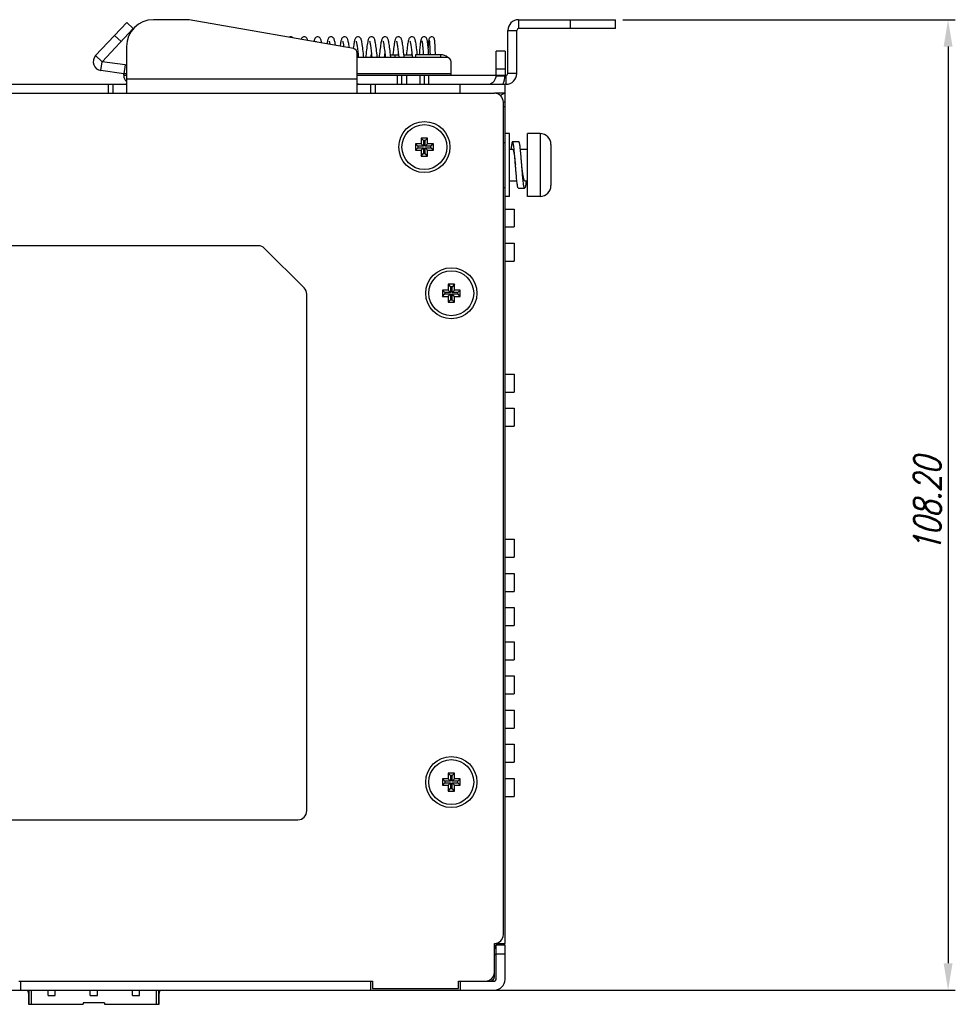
# Model space of a CAD drawing. Extents: x 879 to 1770, y -20 to 610.
# Tile 13 of 24: x 1274 to 1378, y 324 to 434. Entities that reach past the tile are written whole.
import ezdxf

# ---------------------------------------------------------------- set-up
doc = ezdxf.new("R2010")
doc.units = 0
doc.header["$LTSCALE"] = 2
doc.header["$MEASUREMENT"] = 0
doc.header["$PDMODE"] = 3
doc.layers.get('Defpoints').update_dxf_attribs({"linetype": 'CONTINUOUS'})
for name, color, linetype in [('3105460500_DXF_CONTINU1164', 7, 'CONTINUOUS'), ('3460511900_0DXF_CONTIN1145', 7, 'CONTINUOUS'), ('3991137700_CDXF_CONTIN1141', 7, 'CONTINUOUS'), ('3991137800_BDXF_CONTIN1143', 7, 'CONTINUOUS'), ('3991138000_PDXF_CONTIN1142', 7, 'CONTINUOUS'), ('BACK_PLATE_2DXF_CONTIN1170', 7, 'CONTINUOUS'), ('FORM', 7, 'CONTINUOUS'), ('POWER-PIN-02DXF_CONTIN1169', 7, 'CONTINUOUS'), ('POWER-PIN-08DXF_CONTIN1151', 7, 'CONTINUOUS'), ('SCREW_M4_DXF_CONTINUOU1155', 7, 'CONTINUOUS'), ('SNAP_DXF_CONTINUOUS_LINE', 7, 'CONTINUOUS'), ('SPRING_DXF_CONTINUOUS_LINE', 7, 'CONTINUOUS')]:
    doc.layers.add(name, color=color, linetype=linetype)
doc.styles.get("Standard").update_dxf_attribs({"font": 'txt.shx', "width": 0.75, "oblique": 15})
doc.dimstyles.get("Standard").update_dxf_attribs({"dimtxt": 0.18, "dimasz": 0.18, "dimexe": 0.18, "dimexo": 0.0625, "dimgap": 0.09, "dimtad": 0, "dimtih": 1, "dimtoh": 1, "dimdec": 4, "dimzin": 0, "dimdsep": 46, "dimtxsty": 'STANDARD', "dimcen": 0.09, "dimadec": 0, "dimazin": 0, "dimtfac": 1, "dimtdec": 4, "dimtofl": 0, "dimtmove": 0, "dimatfit": 3, "dimfxl": 1, "dimtolj": 1, "dimtzin": 0, "dimarcsym": 0})

# ---------------------------------------------------------------- blocks, each defined once
blk = doc.blocks.new('*D0')
at = {"layer": 'Defpoints', "color": 0}
for p in [(1340.57, 433.57), (1323.27, 325.37), (1377.63, 325.37)]:
    blk.add_point(p, dxfattribs=at)
at = {"layer": 'FORM', "color": 0, "lineweight": -2}
for p, q in [((1341.37, 433.57), (1378.43, 433.57)), ((1377.63, 430.57), (1377.63, 328.37)), ((1324.07, 325.37), (1378.43, 325.37))]:
    blk.add_line(p, q, dxfattribs=at)
at = {"layer": 'FORM', "color": 0}
for points in [[(1377.13, 430.57), (1378.13, 430.57), (1377.63, 433.57)], [(1377.13, 328.37), (1378.13, 328.37), (1377.63, 325.37)]]:
    blk.add_solid(points, dxfattribs=at)
at = {"layer": 'FORM', "color": 0, "insert": (1375.33, 379.47), "char_height": 3, "attachment_point": 5, "rotation": 90}
blk.add_mtext('\\A1;108.20', dxfattribs=at)

msp = doc.modelspace()

# ---------------------------------------------------------------- linework, layer by layer
at = {"layer": '3105460500_DXF_CONTINU1164', "color": 7, "linetype": 'Continuous'}
for p, q in [((1318.918, 419.723), (1318.268, 419.723)), ((1318.268, 419.723), (1318.268, 419.023)), ((1318.268, 419.723), (1318.536, 419.455)), ((1319.186, 419.455), (1318.536, 419.455)), ((1318.536, 419.455), (1318.536, 419.291)), ((1319.618, 420.373), (1318.918, 420.373)), ((1318.918, 420.373), (1318.918, 419.723)), ((1318.918, 420.373), (1319.186, 420.105)), ((1318.918, 419.723), (1319.186, 419.455)), ((1319.351, 420.105), (1319.186, 420.105)), ((1319.186, 420.105), (1319.186, 419.455)), ((1319.618, 420.373), (1319.351, 420.105)), ((1319.351, 419.455), (1319.351, 420.105)), ((1319.618, 419.723), (1319.351, 419.455)), ((1320.001, 419.455), (1319.351, 419.455)), ((1319.618, 419.723), (1319.618, 420.373)), ((1320.268, 419.723), (1319.618, 419.723)), ((1320.268, 419.723), (1320.001, 419.455)), ((1320.001, 419.291), (1320.001, 419.455)), ((1320.268, 419.023), (1320.268, 419.723)), ((1318.268, 419.023), (1318.536, 419.291)), ((1318.268, 419.023), (1318.918, 419.023)), ((1318.536, 419.291), (1319.186, 419.291)), ((1318.918, 419.023), (1319.186, 419.291)), ((1318.918, 419.023), (1318.918, 418.373)), ((1318.918, 418.373), (1319.186, 418.641)), ((1318.918, 418.373), (1319.618, 418.373)), ((1319.186, 419.291), (1319.186, 418.641)), ((1319.186, 418.641), (1319.351, 418.641)), ((1319.351, 419.291), (1320.001, 419.291)), ((1319.351, 418.641), (1319.351, 419.291)), ((1319.618, 419.023), (1319.351, 419.291)), ((1319.618, 418.373), (1319.351, 418.641)), ((1319.618, 419.023), (1320.268, 419.023)), ((1319.618, 418.373), (1319.618, 419.023)), ((1320.268, 419.023), (1320.001, 419.291)), ((1322.618, 404.073), (1321.918, 404.073)), ((1321.918, 404.073), (1321.918, 403.423)), ((1321.918, 404.073), (1322.186, 403.805)), ((1322.618, 404.073), (1322.351, 403.805)), ((1322.618, 403.423), (1322.618, 404.073)), ((1321.918, 403.423), (1321.268, 403.423)), ((1321.268, 403.423), (1321.268, 402.723)), ((1321.268, 403.423), (1321.536, 403.155)), ((1321.268, 402.723), (1321.536, 402.991)), ((1322.186, 403.155), (1321.536, 403.155)), ((1321.536, 403.155), (1321.536, 402.991)), ((1321.536, 402.991), (1322.186, 402.991)), ((1321.918, 403.423), (1322.186, 403.155)), ((1321.918, 402.723), (1322.186, 402.991)), ((1322.351, 403.805), (1322.186, 403.805)), ((1322.186, 403.805), (1322.186, 403.155)), ((1322.186, 402.991), (1322.186, 402.341)), ((1322.351, 403.155), (1322.351, 403.805)), ((1322.618, 403.423), (1322.351, 403.155)), ((1323.001, 403.155), (1322.351, 403.155)), ((1322.351, 402.991), (1323.001, 402.991)), ((1322.351, 402.341), (1322.351, 402.991)), ((1322.618, 402.723), (1322.351, 402.991)), ((1323.268, 403.423), (1322.618, 403.423)), ((1323.268, 403.423), (1323.001, 403.155)), ((1323.001, 402.991), (1323.001, 403.155)), ((1323.268, 402.723), (1323.001, 402.991)), ((1323.268, 402.723), (1323.268, 403.423)), ((1321.268, 402.723), (1321.918, 402.723)), ((1321.918, 402.723), (1321.918, 402.073)), ((1321.918, 402.073), (1322.186, 402.341)), ((1321.918, 402.073), (1322.618, 402.073)), ((1322.186, 402.341), (1322.351, 402.341)), ((1322.618, 402.073), (1322.351, 402.341)), ((1322.618, 402.723), (1323.268, 402.723)), ((1322.618, 402.073), (1322.618, 402.723)), ((1322.618, 349.573), (1321.918, 349.573)), ((1321.918, 349.573), (1322.186, 349.305)), ((1321.918, 349.573), (1321.918, 348.923)), ((1322.351, 349.305), (1322.186, 349.305)), ((1322.186, 349.305), (1322.186, 348.655)), ((1322.618, 349.573), (1322.351, 349.305)), ((1322.351, 348.655), (1322.351, 349.305)), ((1322.618, 348.923), (1322.618, 349.573)), ((1321.918, 348.923), (1321.268, 348.923)), ((1321.268, 348.923), (1321.536, 348.655)), ((1321.268, 348.923), (1321.268, 348.223)), ((1321.268, 348.223), (1321.536, 348.491)), ((1321.268, 348.223), (1321.918, 348.223)), ((1322.186, 348.655), (1321.536, 348.655)), ((1321.536, 348.655), (1321.536, 348.491)), ((1321.536, 348.491), (1322.186, 348.491)), ((1321.918, 348.923), (1322.186, 348.655)), ((1321.918, 348.223), (1322.186, 348.491)), ((1321.918, 348.223), (1321.918, 347.573)), ((1322.186, 348.491), (1322.186, 347.841)), ((1322.618, 348.923), (1322.351, 348.655)), ((1323.001, 348.655), (1322.351, 348.655)), ((1322.351, 348.491), (1323.001, 348.491)), ((1322.618, 348.223), (1322.351, 348.491)), ((1322.351, 347.841), (1322.351, 348.491)), ((1323.268, 348.923), (1322.618, 348.923)), ((1322.618, 348.223), (1323.268, 348.223)), ((1322.618, 347.573), (1322.618, 348.223)), ((1323.268, 348.923), (1323.001, 348.655)), ((1323.001, 348.491), (1323.001, 348.655)), ((1323.268, 348.223), (1323.001, 348.491)), ((1323.268, 348.223), (1323.268, 348.923)), ((1321.918, 347.573), (1322.186, 347.841)), ((1321.918, 347.573), (1322.618, 347.573)), ((1322.186, 347.841), (1322.351, 347.841)), ((1322.618, 347.573), (1322.351, 347.841))]:
    msp.add_line(p, q, dxfattribs=at)
for centre in [(1319.268, 419.373), (1322.268, 403.073), (1322.268, 348.573)]:
    msp.add_circle(centre, 2.5, dxfattribs=at)
at = {"layer": '3460511900_0DXF_CONTIN1145', "color": 6, "linetype": 'Continuous'}
for p, q in [((1275.037, 325.373), (1275.173, 324.793)), ((1275.173, 325.373), (1275.173, 323.793)), ((1275.473, 323.793), (1275.473, 325.373)), ((1277.323, 324.793), (1277.323, 325.373)), ((1278.123, 324.793), (1278.123, 325.373)), ((1282.023, 324.793), (1282.023, 325.373)), ((1282.823, 324.793), (1282.823, 325.373)), ((1286.723, 324.793), (1286.723, 325.373)), ((1287.523, 324.793), (1287.523, 325.373)), ((1289.373, 325.373), (1289.373, 323.793)), ((1289.673, 323.793), (1289.673, 325.373)), ((1289.673, 324.793), (1289.81, 325.373)), ((1275.153, 324.878), (1275.153, 323.793)), ((1277.323, 324.793), (1278.123, 324.793)), ((1283.623, 323.943), (1281.223, 323.943)), ((1281.223, 323.943), (1281.223, 323.793)), ((1282.023, 324.793), (1282.823, 324.793)), ((1283.623, 323.943), (1283.623, 323.793)), ((1286.723, 324.793), (1287.523, 324.793)), ((1289.693, 323.793), (1289.693, 324.878)), ((1275.153, 323.793), (1281.223, 323.793)), ((1283.623, 323.793), (1289.693, 323.793))]:
    msp.add_line(p, q, dxfattribs=at)
at = {"layer": '3991137700_CDXF_CONTIN1141', "color": 3, "linetype": 'Continuous'}
for p, q in [((1210.268, 425.373), (1327.068, 425.373)), ((1328.068, 331.573), (1328.068, 424.373)), ((1300.754, 408.373), (1233.168, 408.373)), ((1301.461, 408.08), (1305.876, 403.666)), ((1306.168, 345.373), (1306.168, 402.959)), ((1233.168, 344.373), (1305.168, 344.373)), ((1327.068, 327.373), (1327.068, 330.573)), ((1274.068, 326.373), (1313.468, 326.373)), ((1313.468, 326.373), (1313.468, 325.573)), ((1323.068, 326.373), (1326.068, 326.373)), ((1323.068, 325.573), (1323.068, 326.373)), ((1313.468, 325.573), (1323.068, 325.573))]:
    msp.add_line(p, q, dxfattribs=at)
for centre in [(1319.268, 419.373), (1322.268, 403.073), (1322.268, 348.573)]:
    msp.add_circle(centre, 2.85, dxfattribs=at)
for centre, start, end in [((1327.068, 424.373), 0, 90), ((1300.754, 407.373), 45, 90), ((1305.168, 402.959), 0, 45), ((1305.168, 345.373), 270, 0), ((1327.068, 331.573), 270, 0), ((1326.068, 327.373), 270, 0)]:
    msp.add_arc(centre, 1, start, end, dxfattribs=at)
at = {"layer": '3991137800_BDXF_CONTIN1143', "color": 7, "linetype": 'Continuous'}
for p, q in [((1328.268, 425.373), (1327.068, 425.373)), ((1328.268, 330.573), (1328.268, 425.373)), ((1328.268, 424.373), (1328.068, 424.373)), ((1328.268, 423.873), (1328.068, 423.873)), ((1328.068, 419.873), (1328.268, 419.873)), ((1328.068, 414.873), (1328.268, 414.873)), ((1327.068, 330.573), (1328.268, 330.573))]:
    msp.add_line(p, q, dxfattribs=at)
at = {"layer": '3991137800_BDXF_CONTIN1143', "color": 3, "linetype": 'Continuous'}
msp.add_line((1327.068, 326.873), (1327.068, 327.373), dxfattribs=at)
at = {"layer": '3991137800_BDXF_CONTIN1143', "color": 7, "linetype": 'Continuous'}
msp.add_arc((1327.768, 332.573), 2, 258.34277, 270, dxfattribs=at)
at = {"layer": '3991137800_BDXF_CONTIN1143', "color": 3, "linetype": 'Continuous'}
msp.add_arc((1326.568, 326.873), 0.5, 270, 0, dxfattribs=at)
at = {"layer": '3991137800_BDXF_CONTIN1143', "color": 7, "linetype": 'Continuous'}
msp.add_open_spline([(1327.741, 425.098), (1327.766, 425.123), (1327.837, 425.19), (1327.959, 425.283), (1328.112, 425.356), (1328.218, 425.373), (1328.268, 425.373)], degree=3, knots=[0, 0, 0, 0, 0.10675948, 0.29333681, 0.4581177, 0.60989109, 0.60989109, 0.60989109, 0.60989109], dxfattribs=at)
at = {"layer": '3991138000_PDXF_CONTIN1142', "color": 7, "linetype": 'Continuous'}
for p, q in [((1327.194, 330.373), (1327.068, 330.06)), ((1327.068, 329.957), (1327.254, 330.344)), ((1328.268, 330.373), (1327.268, 330.373)), ((1327.268, 326.573), (1327.268, 330.373)), ((1328.268, 329.373), (1327.268, 329.373)), ((1328.268, 326.573), (1328.268, 330.373)), ((1274.268, 326.373), (1313.268, 326.373)), ((1274.268, 326.373), (1274.268, 325.373)), ((1313.268, 326.373), (1313.268, 325.373)), ((1323.268, 326.373), (1327.068, 326.373)), ((1323.268, 326.373), (1323.268, 325.373)), ((1211.468, 325.373), (1327.068, 325.373))]:
    msp.add_line(p, q, dxfattribs=at)
for centre, radius, start, end in [((1327.268, 330.559), 1.2, 260.39737, 261.78679), ((1327.068, 329.173), 0.2, 0, 81.78679), ((1327.268, 330.559), 0.2, 248.15644, 260.71504), ((1327.192, 338.273), 7.909, 270.24176, 270.55237), ((1327.068, 326.573), 1.2, 270, 0), ((1327.068, 326.573), 0.2, 270, 0)]:
    msp.add_arc(centre, radius, start, end, dxfattribs=at)
at = {"layer": 'BACK_PLATE_2DXF_CONTIN1170', "color": 7, "linetype": 'Continuous'}
for p, q in [((1293.068, 433.573), (1289.068, 433.573)), ((1311.355, 430.349), (1293.068, 433.573)), ((1286.068, 430.573), (1286.068, 425.373)), ((1311.768, 425.373), (1311.768, 429.856)), ((1315.968, 429.673), (1315.968, 429.373)), ((1318.268, 429.673), (1318.268, 429.373)), ((1321.068, 429.673), (1321.068, 429.373)), ((1328.268, 430.073), (1327.268, 430.073)), ((1328.268, 430.073), (1328.268, 427.373)), ((1327.267, 427.319), (1328.266, 427.266)), ((1328.268, 428.073), (1327.268, 428.073)), ((1327.268, 427.373), (1328.268, 427.373)), ((1284.068, 425.373), (1284.068, 426.373)), ((1284.568, 425.373), (1284.568, 426.373)), ((1286.068, 426.973), (1311.768, 426.973)), ((1313.268, 426.373), (1313.268, 425.373)), ((1313.768, 426.373), (1313.768, 425.373)), ((1323.268, 425.373), (1323.268, 426.373)), ((1328.268, 425.373), (1328.268, 426.373))]:
    msp.add_line(p, q, dxfattribs=at)
at = {"layer": 'BACK_PLATE_2DXF_CONTIN1170', "color": 3, "linetype": 'Continuous'}
for p, q in [((1315.486, 429.673), (1316.383, 429.673)), ((1316.986, 429.673), (1317.883, 429.673)), ((1321.068, 429.673), (1318.268, 429.673)), ((1327.268, 427.373), (1327.268, 430.073)), ((1250.568, 426.373), (1286.068, 426.373)), ((1311.768, 426.373), (1328.268, 426.373))]:
    msp.add_line(p, q, dxfattribs=at)
at = {"layer": 'BACK_PLATE_2DXF_CONTIN1170', "color": 7, "linetype": 'Continuous'}
for centre, radius, start, end in [((1289.068, 430.573), 3, 90, 180), ((1311.268, 429.856), 0.5, 0, 80), ((1326.268, 427.373), 2, 329.8017, 0)]:
    msp.add_arc(centre, radius, start, end, dxfattribs=at)
at = {"layer": 'BACK_PLATE_2DXF_CONTIN1170', "color": 3, "linetype": 'Continuous'}
for centre, radius, start, end in [((1321.068, 428.473), 1.2, 48.24971, 90), ((1326.268, 427.373), 1, 280.86539, 0)]:
    msp.add_arc(centre, radius, start, end, dxfattribs=at)
for points in [[(1285.901, 426.378), (1285.932, 426.381), (1285.986, 426.39), (1286.036, 426.419), (1286.05, 426.437)], [(1311.936, 426.378), (1311.905, 426.381), (1311.851, 426.39), (1311.801, 426.419), (1311.787, 426.437)]]:
    msp.add_open_spline(points, degree=3, knots=[0, 0, 0, 0, 0.09475884, 0.1635727, 0.1635727, 0.1635727, 0.1635727], dxfattribs=at)
at = {"layer": 'POWER-PIN-02DXF_CONTIN1169', "color": 7, "linetype": 'Continuous'}
for p, q in [((1328.268, 412.463), (1329.268, 412.463)), ((1329.268, 412.463), (1329.268, 410.463)), ((1328.268, 410.463), (1329.268, 410.463)), ((1328.268, 408.653), (1329.268, 408.653)), ((1329.268, 408.653), (1329.268, 406.653)), ((1328.268, 406.653), (1329.268, 406.653)), ((1328.268, 394.053), (1329.268, 394.053)), ((1329.268, 394.053), (1329.268, 392.053)), ((1328.268, 392.053), (1329.268, 392.053)), ((1328.268, 390.243), (1329.268, 390.243)), ((1329.268, 390.243), (1329.268, 388.243)), ((1328.268, 388.243), (1329.268, 388.243))]:
    msp.add_line(p, q, dxfattribs=at)
at = {"layer": 'POWER-PIN-08DXF_CONTIN1151', "color": 7, "linetype": 'Continuous'}
for p, q in [((1328.268, 375.643), (1329.268, 375.643)), ((1329.268, 375.643), (1329.268, 373.643)), ((1328.268, 373.643), (1329.268, 373.643)), ((1328.268, 371.833), (1329.268, 371.833)), ((1329.268, 371.833), (1329.268, 369.833)), ((1328.268, 369.833), (1329.268, 369.833)), ((1328.268, 368.023), (1329.268, 368.023)), ((1329.268, 368.023), (1329.268, 366.023)), ((1328.268, 366.023), (1329.268, 366.023)), ((1328.268, 364.213), (1329.268, 364.213)), ((1329.268, 364.213), (1329.268, 362.213)), ((1328.268, 362.213), (1329.268, 362.213)), ((1328.268, 360.403), (1329.268, 360.403)), ((1329.268, 360.403), (1329.268, 358.403)), ((1328.268, 358.403), (1329.268, 358.403)), ((1328.268, 356.593), (1329.268, 356.593)), ((1329.268, 356.593), (1329.268, 354.593)), ((1328.268, 354.593), (1329.268, 354.593)), ((1328.268, 352.783), (1329.268, 352.783)), ((1329.268, 352.783), (1329.268, 350.783)), ((1328.268, 350.783), (1329.268, 350.783)), ((1328.268, 348.973), (1329.268, 348.973)), ((1329.268, 348.973), (1329.268, 346.973)), ((1328.268, 346.973), (1329.268, 346.973))]:
    msp.add_line(p, q, dxfattribs=at)
at = {"layer": 'SCREW_M4_DXF_CONTINUOU1155', "color": 7, "linetype": 'Continuous'}
for p, q in [((1328.768, 420.873), (1328.268, 420.873)), ((1328.768, 413.873), (1328.768, 420.873)), ((1332.168, 420.873), (1330.768, 420.873)), ((1330.768, 413.873), (1330.768, 420.873)), ((1332.168, 420.873), (1332.168, 413.873)), ((1329.793, 419.973), (1329.093, 419.973)), ((1333.368, 419.673), (1333.368, 415.073)), ((1328.768, 419.123), (1329.093, 419.123)), ((1329.965, 419.123), (1330.768, 419.123)), ((1328.768, 415.623), (1329.572, 415.623)), ((1330.443, 415.623), (1330.768, 415.623)), ((1328.768, 413.873), (1328.268, 413.873)), ((1329.743, 414.773), (1330.443, 414.773)), ((1332.168, 413.873), (1330.768, 413.873))]:
    msp.add_line(p, q, dxfattribs=at)
for centre, start, end in [((1332.168, 419.673), 360, 90), ((1332.168, 415.073), 270, 0)]:
    msp.add_arc(centre, 1.2, start, end, dxfattribs=at)
for points, knots in [([(1329.093, 419.973), (1329.078, 419.973), (1329.048, 419.92), (1329.023, 419.83), (1328.991, 419.67), (1328.96, 419.46), (1328.937, 419.27), (1328.924, 419.153), (1328.921, 419.123)], [0, 0, 0, 0, 0.045617, 0.14625213, 0.30572884, 0.52136483, 0.78831712, 0.87727884, 0.87727884, 0.87727884, 0.87727884]), ([(1329.418, 417.373), (1329.408, 417.509), (1329.386, 417.776), (1329.354, 418.17), (1329.322, 418.544), (1329.29, 418.889), (1329.259, 419.197), (1329.227, 419.46), (1329.196, 419.67), (1329.163, 419.83), (1329.139, 419.92), (1329.109, 419.973), (1329.093, 419.973)], [0, 0, 0, 0, 0.408026, 0.8060696, 1.1843992, 1.5337805, 1.8457141, 2.1126664, 2.3283024, 2.4877791, 2.5884143, 2.6340313, 2.6340313, 2.6340313, 2.6340313]), ([(1330.118, 417.373), (1330.108, 417.509), (1330.086, 417.776), (1330.054, 418.17), (1330.022, 418.544), (1329.99, 418.889), (1329.959, 419.197), (1329.927, 419.46), (1329.896, 419.67), (1329.863, 419.83), (1329.839, 419.92), (1329.809, 419.973), (1329.793, 419.973)], [0, 0, 0, 0, 0.408026, 0.8060696, 1.1843992, 1.5337805, 1.8457141, 2.1126664, 2.3283024, 2.4877791, 2.5884143, 2.6340313, 2.6340313, 2.6340313, 2.6340313]), ([(1329.093, 419.123), (1329.094, 419.123), (1329.11, 419.123), (1329.144, 419.082), (1329.172, 419.002), (1329.208, 418.87), (1329.242, 418.697), (1329.277, 418.483), (1329.312, 418.236), (1329.348, 417.963), (1329.383, 417.673), (1329.407, 417.474), (1329.418, 417.373)], [0, 0, 0, 0, 0.0010055, 0.0470631, 0.1349964, 0.2690228, 0.4482347, 0.6678203, 0.9191958, 1.1964446, 1.4923443, 1.7971554, 1.7971554, 1.7971554, 1.7971554]), ([(1329.743, 414.773), (1329.728, 414.773), (1329.698, 414.826), (1329.673, 414.916), (1329.641, 415.076), (1329.61, 415.286), (1329.578, 415.55), (1329.547, 415.857), (1329.515, 416.202), (1329.483, 416.576), (1329.451, 416.97), (1329.429, 417.237), (1329.418, 417.373)], [0, 0, 0, 0, 0.045617, 0.1462521, 0.3057288, 0.5213648, 0.7883171, 1.1002508, 1.449632, 1.8279617, 2.2260053, 2.6340313, 2.6340313, 2.6340313, 2.6340313]), ([(1330.443, 414.773), (1330.428, 414.773), (1330.398, 414.826), (1330.373, 414.916), (1330.341, 415.076), (1330.31, 415.286), (1330.278, 415.55), (1330.247, 415.857), (1330.215, 416.202), (1330.183, 416.576), (1330.151, 416.97), (1330.129, 417.237), (1330.118, 417.373)], [0, 0, 0, 0, 0.045617, 0.1462521, 0.3057288, 0.5213648, 0.7883171, 1.1002508, 1.449632, 1.8279617, 2.2260053, 2.6340313, 2.6340313, 2.6340313, 2.6340313]), ([(1330.443, 415.623), (1330.443, 415.623), (1330.427, 415.623), (1330.393, 415.664), (1330.365, 415.744), (1330.329, 415.876), (1330.295, 416.049), (1330.26, 416.263), (1330.225, 416.51), (1330.189, 416.783), (1330.154, 417.073), (1330.13, 417.272), (1330.118, 417.373)], [0, 0, 0, 0, 0.0009841, 0.0470158, 0.1349328, 0.26898, 0.4481313, 0.6676928, 0.9191162, 1.1964682, 1.4923241, 1.7971534, 1.7971534, 1.7971534, 1.7971534]), ([(1330.616, 415.623), (1330.613, 415.594), (1330.6, 415.476), (1330.577, 415.286), (1330.546, 415.076), (1330.513, 414.916), (1330.489, 414.826), (1330.459, 414.773), (1330.443, 414.773)], [0, 0, 0, 0, 0.08896172, 0.35591401, 0.57155001, 0.73102671, 0.83166185, 0.87727884, 0.87727884, 0.87727884, 0.87727884])]:
    msp.add_open_spline(points, degree=3, knots=knots, dxfattribs=at)
at = {"layer": 'SNAP_DXF_CONTINUOUS_LINE', "color": 7, "linetype": 'Continuous'}
for p, q in [((1282.632, 429.563), (1286.096, 433.278)), ((1286.827, 432.596), (1286.096, 433.278)), ((1329.768, 433.573), (1329.768, 432.573)), ((1340.568, 432.573), (1329.768, 432.573)), ((1335.568, 432.573), (1335.568, 433.573)), ((1340.568, 432.573), (1340.568, 433.573)), ((1285.463, 431.133), (1284.732, 431.815)), ((1328.568, 432.373), (1329.568, 432.373)), ((1329.568, 427.573), (1329.568, 432.373)), ((1282.632, 429.563), (1283.363, 428.881)), ((1283.224, 427.891), (1283.363, 428.881)), ((1285.908, 428.524), (1285.768, 427.534)), ((1285.768, 427.534), (1283.224, 427.891)), ((1285.768, 427.373), (1285.768, 427.534)), ((1286.068, 427.534), (1285.768, 427.534)), ((1285.768, 427.393), (1286.068, 427.393)), ((1285.768, 427.373), (1286.068, 427.373)), ((1316.268, 426.373), (1316.268, 427.373)), ((1316.768, 426.373), (1316.768, 427.373)), ((1317.268, 427.373), (1317.268, 426.373)), ((1318.768, 427.373), (1318.768, 426.373)), ((1319.268, 426.373), (1319.268, 427.373)), ((1319.768, 426.373), (1319.768, 427.373)), ((1328.368, 426.373), (1328.368, 427.373)), ((1329.568, 427.573), (1328.568, 427.573)), ((1328.368, 426.373), (1328.268, 426.373))]:
    msp.add_line(p, q, dxfattribs=at)
at = {"layer": 'SNAP_DXF_CONTINUOUS_LINE', "color": 3, "linetype": 'Continuous'}
for p, q in [((1286.827, 432.596), (1283.363, 428.881)), ((1329.768, 433.573), (1340.568, 433.573)), ((1328.568, 427.573), (1328.568, 432.373)), ((1321.768, 429.373), (1311.768, 429.373)), ((1285.908, 428.524), (1283.363, 428.881)), ((1322.268, 427.373), (1322.268, 428.873)), ((1311.768, 427.573), (1322.268, 427.573)), ((1311.768, 427.373), (1327.268, 427.373)), ((1328.268, 427.373), (1328.368, 427.373))]:
    msp.add_line(p, q, dxfattribs=at)
for centre, radius, start, end in [((1329.768, 432.373), 1.2, 90, 180), ((1321.768, 428.873), 0.5, 0, 90), ((1285.768, 427.534), 1, 72.40969, 82), ((1328.368, 427.573), 0.2, 270, 0)]:
    msp.add_arc(centre, radius, start, end, dxfattribs=at)
at = {"layer": 'SNAP_DXF_CONTINUOUS_LINE', "color": 7, "linetype": 'Continuous'}
for centre, radius, start, end in [((1329.768, 432.373), 0.2, 90, 180), ((1283.363, 428.881), 1, 137, 262), ((1286.768, 427.373), 1, 180, 225), ((1328.368, 427.573), 1.2, 270, 0)]:
    msp.add_arc(centre, radius, start, end, dxfattribs=at)
at = {"layer": 'SPRING_DXF_CONTINUOUS_LINE', "color": 7, "linetype": 'Continuous'}
for p, q in [((1311.343, 430.407), (1311.336, 430.352)), ((1319.857, 430.655), (1319.867, 430.457)), ((1319.867, 430.457), (1319.876, 430.233)), ((1311.854, 429.935), (1311.874, 429.759)), ((1311.874, 429.759), (1311.894, 429.574)), ((1311.894, 429.574), (1311.915, 429.373)), ((1313.385, 429.653), (1313.415, 429.373)), ((1314.018, 429.373), (1313.991, 429.633)), ((1314.882, 429.681), (1314.915, 429.373)), ((1315.486, 429.675), (1315.461, 429.908)), ((1315.518, 429.373), (1315.486, 429.675)), ((1316.363, 429.673), (1316.373, 429.767)), ((1316.381, 429.693), (1316.415, 429.373)), ((1317.862, 429.673), (1317.873, 429.767)), ((1317.891, 429.595), (1317.915, 429.373)), ((1319.876, 430.233), (1319.886, 429.985)), ((1319.886, 429.985), (1319.897, 429.673)), ((1320.49, 429.883), (1320.478, 430.183)), ((1320.497, 429.673), (1320.49, 429.883))]:
    msp.add_line(p, q, dxfattribs=at)
for points in [[(1304.373, 431.673), (1304.295, 431.663), (1304.2, 431.623), (1304.187, 431.613)], [(1304.642, 431.532), (1304.617, 431.566), (1304.542, 431.626), (1304.441, 431.665), (1304.373, 431.673)], [(1305.873, 431.673), (1305.802, 431.665), (1305.703, 431.626), (1305.63, 431.567), (1305.581, 431.503), (1305.546, 431.439), (1305.521, 431.377)], [(1306.263, 431.246), (1306.253, 431.285), (1306.229, 431.364), (1306.201, 431.435), (1306.165, 431.503), (1306.114, 431.568), (1306.04, 431.626), (1305.942, 431.665), (1305.873, 431.673)], [(1307.373, 431.673), (1307.301, 431.665), (1307.203, 431.625), (1307.128, 431.565), (1307.077, 431.498), (1307.042, 431.429), (1307.014, 431.356), (1306.99, 431.277), (1306.967, 431.186), (1306.954, 431.125)], [(1307.82, 430.972), (1307.814, 431.009), (1307.793, 431.119), (1307.772, 431.214), (1307.75, 431.297), (1307.727, 431.37), (1307.7, 431.437), (1307.665, 431.502), (1307.615, 431.567), (1307.541, 431.626), (1307.441, 431.666), (1307.373, 431.673)], [(1308.873, 431.673), (1308.803, 431.665), (1308.708, 431.628), (1308.635, 431.572), (1308.585, 431.51), (1308.55, 431.447), (1308.523, 431.383), (1308.501, 431.315), (1308.48, 431.239), (1308.46, 431.154), (1308.44, 431.057), (1308.421, 430.948), (1308.408, 430.868)], [(1309.363, 430.7), (1309.35, 430.787), (1309.33, 430.917), (1309.31, 431.032), (1309.29, 431.134), (1309.269, 431.224), (1309.248, 431.303), (1309.226, 431.374), (1309.199, 431.44), (1309.164, 431.504), (1309.114, 431.568), (1309.039, 431.627), (1308.942, 431.665), (1308.873, 431.673)], [(1310.373, 431.673), (1310.301, 431.665), (1310.2, 431.624), (1310.126, 431.563), (1310.077, 431.498), (1310.043, 431.433), (1310.017, 431.366), (1309.994, 431.293), (1309.973, 431.211), (1309.952, 431.115), (1309.931, 431.005), (1309.909, 430.879), (1309.888, 430.737), (1309.87, 430.611)], [(1310.899, 430.429), (1310.891, 430.493), (1310.87, 430.649), (1310.85, 430.79), (1310.83, 430.918), (1310.81, 431.032), (1310.79, 431.133), (1310.77, 431.223), (1310.749, 431.301), (1310.726, 431.372), (1310.699, 431.439), (1310.664, 431.504), (1310.614, 431.568), (1310.542, 431.625), (1310.448, 431.664), (1310.373, 431.673)], [(1311.873, 431.673), (1311.802, 431.665), (1311.703, 431.625), (1311.629, 431.566), (1311.579, 431.501), (1311.545, 431.436), (1311.519, 431.37), (1311.496, 431.298), (1311.474, 431.215), (1311.453, 431.119), (1311.431, 431.007), (1311.409, 430.879), (1311.387, 430.735), (1311.365, 430.577), (1311.343, 430.407)], [(1312.518, 429.373), (1312.496, 429.587), (1312.471, 429.815), (1312.446, 430.037), (1312.422, 430.249), (1312.397, 430.447), (1312.373, 430.629), (1312.35, 430.793), (1312.326, 430.937), (1312.304, 431.063), (1312.281, 431.173), (1312.258, 431.267), (1312.234, 431.349), (1312.206, 431.423), (1312.17, 431.494), (1312.118, 431.564), (1312.041, 431.626), (1311.941, 431.665), (1311.873, 431.673)], [(1313.373, 431.673), (1313.301, 431.665), (1313.202, 431.624), (1313.128, 431.565), (1313.079, 431.501), (1313.045, 431.436), (1313.018, 431.37), (1312.995, 431.296), (1312.977, 431.227)], [(1313.991, 429.633), (1313.966, 429.86), (1313.942, 430.08), (1313.917, 430.288), (1313.893, 430.482), (1313.869, 430.659), (1313.846, 430.818), (1313.823, 430.958), (1313.8, 431.081), (1313.778, 431.187), (1313.755, 431.278), (1313.731, 431.358), (1313.703, 431.431), (1313.667, 431.5), (1313.616, 431.567), (1313.541, 431.626), (1313.442, 431.665), (1313.373, 431.673)], [(1314.873, 431.673), (1314.801, 431.665), (1314.702, 431.625), (1314.629, 431.566), (1314.58, 431.502), (1314.546, 431.438), (1314.518, 431.37), (1314.495, 431.295), (1314.472, 431.208), (1314.451, 431.109), (1314.429, 430.994), (1314.407, 430.863), (1314.384, 430.715), (1314.362, 430.551), (1314.339, 430.372), (1314.315, 430.179), (1314.292, 429.975), (1314.269, 429.762), (1314.245, 429.543), (1314.227, 429.373)], [(1315.461, 429.908), (1315.436, 430.126), (1315.412, 430.331), (1315.388, 430.52), (1315.364, 430.693), (1315.341, 430.847), (1315.318, 430.983), (1315.296, 431.102), (1315.274, 431.204), (1315.251, 431.293), (1315.227, 431.37), (1315.199, 431.44), (1315.163, 431.505), (1315.113, 431.569), (1315.04, 431.627), (1314.942, 431.665), (1314.873, 431.673)], [(1316.373, 431.673), (1316.301, 431.665), (1316.204, 431.626), (1316.132, 431.569), (1316.083, 431.506), (1316.048, 431.442), (1316.02, 431.375), (1315.996, 431.3), (1315.974, 431.214), (1315.952, 431.114), (1315.93, 430.998), (1315.907, 430.866), (1315.885, 430.717), (1315.862, 430.55), (1315.838, 430.368), (1315.815, 430.171), (1315.791, 429.963), (1315.759, 429.673)], [(1317.018, 429.373), (1317.003, 429.518), (1316.979, 429.738), (1316.956, 429.954), (1316.932, 430.161), (1316.909, 430.357), (1316.885, 430.54), (1316.862, 430.707), (1316.84, 430.857), (1316.817, 430.991), (1316.795, 431.107), (1316.773, 431.208), (1316.751, 431.295), (1316.726, 431.372), (1316.699, 431.44), (1316.664, 431.505), (1316.614, 431.568), (1316.54, 431.626), (1316.442, 431.665), (1316.373, 431.673)], [(1317.873, 431.673), (1317.801, 431.665), (1317.703, 431.625), (1317.629, 431.566), (1317.58, 431.501), (1317.544, 431.434), (1317.516, 431.363), (1317.492, 431.284), (1317.469, 431.193), (1317.446, 431.087), (1317.424, 430.965), (1317.401, 430.826), (1317.378, 430.669), (1317.354, 430.496), (1317.331, 430.307), (1317.307, 430.105), (1317.283, 429.893), (1317.259, 429.673)], [(1318.486, 429.673), (1318.471, 429.813), (1318.448, 430.027), (1318.424, 430.229), (1318.401, 430.417), (1318.378, 430.591), (1318.356, 430.748), (1318.334, 430.889), (1318.313, 431.014), (1318.292, 431.124), (1318.27, 431.22), (1318.248, 431.303), (1318.225, 431.376), (1318.198, 431.442), (1318.163, 431.507), (1318.113, 431.57), (1318.039, 431.627), (1317.94, 431.666), (1317.873, 431.673)], [(1319.231, 431.673), (1319.168, 431.666), (1319.076, 431.632), (1319.005, 431.578), (1318.959, 431.52), (1318.93, 431.466), (1318.909, 431.415), (1318.893, 431.365), (1318.879, 431.311), (1318.866, 431.25), (1318.853, 431.182), (1318.84, 431.105), (1318.827, 431.018), (1318.813, 430.92), (1318.8, 430.811), (1318.786, 430.69), (1318.771, 430.558), (1318.756, 430.414), (1318.741, 430.258), (1318.725, 430.09), (1318.709, 429.91), (1318.688, 429.673)], [(1319.752, 429.673), (1319.74, 429.841), (1319.725, 430.035), (1319.71, 430.218), (1319.696, 430.388), (1319.682, 430.543), (1319.669, 430.685), (1319.655, 430.814), (1319.642, 430.929), (1319.629, 431.033), (1319.616, 431.125), (1319.602, 431.206), (1319.589, 431.278), (1319.574, 431.341), (1319.558, 431.398), (1319.537, 431.454), (1319.507, 431.514), (1319.459, 431.575), (1319.389, 431.63), (1319.299, 431.665), (1319.231, 431.673)], [(1320.085, 431.673), (1320.024, 431.667), (1319.938, 431.635), (1319.87, 431.584), (1319.825, 431.526), (1319.799, 431.475), (1319.784, 431.434), (1319.775, 431.399), (1319.768, 431.365), (1319.762, 431.327), (1319.756, 431.285), (1319.75, 431.238), (1319.744, 431.183), (1319.738, 431.122), (1319.732, 431.052), (1319.726, 430.975), (1319.72, 430.889), (1319.713, 430.794), (1319.706, 430.691), (1319.699, 430.578), (1319.691, 430.442)], [(1320.478, 430.183), (1320.473, 430.322), (1320.467, 430.452), (1320.462, 430.573), (1320.456, 430.686), (1320.451, 430.79), (1320.445, 430.886), (1320.44, 430.973), (1320.434, 431.051), (1320.429, 431.121), (1320.424, 431.183), (1320.418, 431.238), (1320.413, 431.286), (1320.408, 431.327), (1320.402, 431.365), (1320.395, 431.399), (1320.386, 431.435), (1320.371, 431.476), (1320.345, 431.528), (1320.299, 431.585), (1320.232, 431.635), (1320.148, 431.666), (1320.085, 431.673)], [(1307.155, 431.188), (1307.155, 431.189), (1307.159, 431.178), (1307.168, 431.15), (1307.181, 431.106), (1307.186, 431.084)], [(1308.655, 431.189), (1308.655, 431.189), (1308.659, 431.177), (1308.669, 431.149), (1308.681, 431.106), (1308.694, 431.049), (1308.709, 430.979), (1308.725, 430.897), (1308.74, 430.81)], [(1310.155, 431.188), (1310.155, 431.189), (1310.158, 431.18), (1310.167, 431.154), (1310.179, 431.114), (1310.192, 431.061), (1310.206, 430.996), (1310.22, 430.92), (1310.236, 430.833), (1310.252, 430.735), (1310.268, 430.626), (1310.28, 430.538)], [(1311.655, 431.189), (1311.655, 431.189), (1311.66, 431.177), (1311.67, 431.146), (1311.682, 431.099), (1311.697, 431.038), (1311.712, 430.964), (1311.728, 430.876), (1311.745, 430.776), (1311.762, 430.663), (1311.78, 430.539), (1311.798, 430.404), (1311.816, 430.259), (1311.835, 430.102), (1311.854, 429.935)], [(1312.977, 431.228), (1312.951, 431.109), (1312.922, 430.957), (1312.895, 430.788), (1312.869, 430.604), (1312.843, 430.408), (1312.818, 430.203), (1312.794, 429.992), (1312.77, 429.777), (1312.747, 429.56), (1312.727, 429.373)], [(1313.155, 431.188), (1313.155, 431.188), (1313.16, 431.175), (1313.171, 431.142), (1313.184, 431.092), (1313.199, 431.026), (1313.216, 430.945), (1313.233, 430.85), (1313.251, 430.742), (1313.269, 430.62), (1313.287, 430.487), (1313.306, 430.342), (1313.325, 430.186), (1313.345, 430.019), (1313.365, 429.841), (1313.385, 429.653)], [(1314.655, 431.188), (1314.655, 431.189), (1314.659, 431.178), (1314.669, 431.148), (1314.682, 431.101), (1314.697, 431.037), (1314.713, 430.958), (1314.73, 430.865), (1314.748, 430.757), (1314.766, 430.636), (1314.785, 430.504), (1314.804, 430.359), (1314.823, 430.205), (1314.842, 430.04), (1314.862, 429.865), (1314.882, 429.681)], [(1316.155, 431.188), (1316.155, 431.188), (1316.159, 431.178), (1316.169, 431.149), (1316.182, 431.102), (1316.197, 431.04), (1316.213, 430.962), (1316.23, 430.869), (1316.247, 430.763), (1316.265, 430.644), (1316.284, 430.511), (1316.303, 430.368), (1316.322, 430.214), (1316.341, 430.05), (1316.361, 429.876), (1316.381, 429.693)], [(1317.655, 431.188), (1317.655, 431.188), (1317.658, 431.18), (1317.667, 431.153), (1317.68, 431.111), (1317.694, 431.053), (1317.709, 430.981), (1317.725, 430.896), (1317.742, 430.798), (1317.759, 430.687), (1317.777, 430.564), (1317.795, 430.428), (1317.813, 430.281), (1317.832, 430.124), (1317.852, 429.956), (1317.871, 429.78), (1317.891, 429.595)], [(1318.987, 431.22), (1318.987, 431.22), (1318.991, 431.21), (1318.997, 431.185), (1319.005, 431.149), (1319.013, 431.102), (1319.023, 431.044), (1319.033, 430.977), (1319.043, 430.899), (1319.053, 430.812), (1319.064, 430.716), (1319.075, 430.611), (1319.086, 430.497), (1319.097, 430.375), (1319.108, 430.245), (1319.119, 430.107), (1319.13, 429.963), (1319.142, 429.81), (1319.152, 429.673)], [(1319.81, 431.271), (1319.809, 431.272), (1319.81, 431.269), (1319.812, 431.257), (1319.815, 431.237), (1319.818, 431.21), (1319.822, 431.176), (1319.826, 431.135), (1319.83, 431.087), (1319.835, 431.032), (1319.839, 430.971), (1319.844, 430.902), (1319.848, 430.827), (1319.853, 430.744), (1319.857, 430.655)], [(1311.831, 429.373), (1311.858, 429.634), (1311.873, 429.767)], [(1313.331, 429.373), (1313.349, 429.551), (1313.373, 429.767)], [(1314.831, 429.373), (1314.858, 429.627), (1314.873, 429.767)]]:
    msp.add_lwpolyline(points, dxfattribs=at)

# ---------------------------------------------------------------- dimensions: what is measured, and where the dimension line sits
at = {"layer": 'FORM', "color": 2}
dim = msp.add_linear_dim(base=(1377.634, 325.373), p1=(1340.568, 433.573), p2=(1323.268, 325.373), angle=90, dimstyle='STANDARD', override={"dimtxt": 3, "dimasz": 3, "dimexe": 0.8, "dimexo": 0.8, "dimgap": 0.8, "dimtad": 1, "dimtih": 0, "dimtoh": 0, "dimdec": 2, "dimcen": -0.8, "dimtix": 1, "dimtofl": 1}, dxfattribs=at)
dim.commit()
dim.dimension.update_dxf_attribs({"geometry": '*D0', "text_midpoint": (1375.334, 379.473)})

doc.saveas('drawing.dxf')
